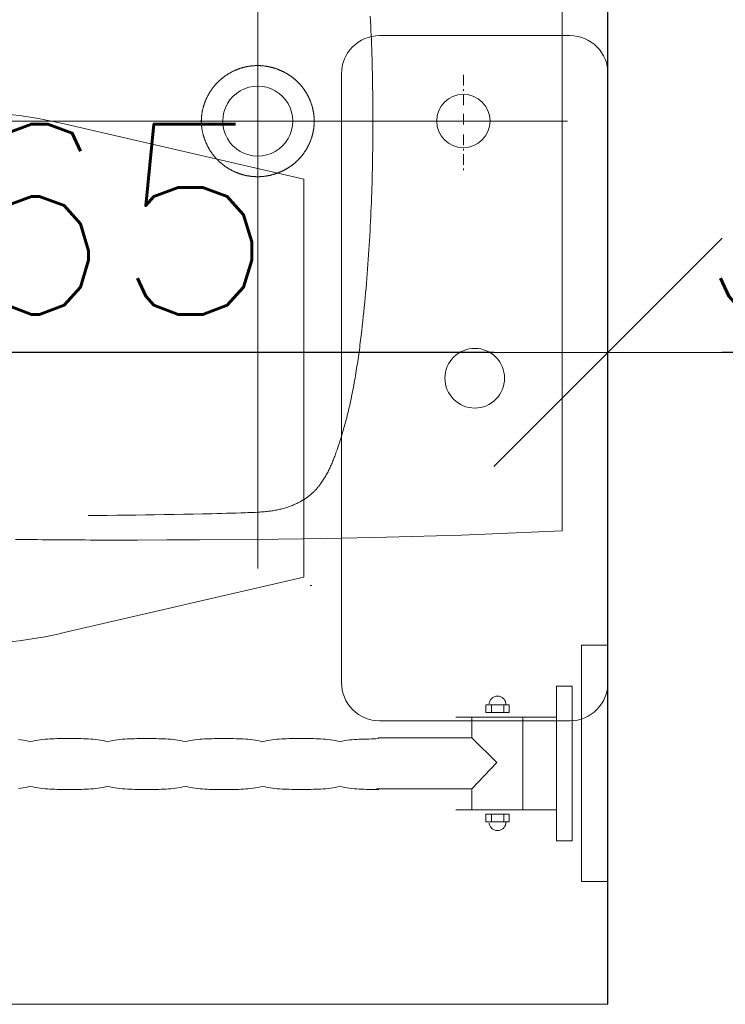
# Model space of a CAD drawing. Header units: millimetres. Extents: x 23192 to 177760, y -399809 to -79279.
# Tile 198 of 256: x 59301 to 59347, y -198056 to -197991. Entities that reach past the tile are written whole.
import ezdxf

# ---------------------------------------------------------------- set-up
doc = ezdxf.new("R2010")
doc.units = ezdxf.units.MM
doc.linetypes.add('DASHDOT', pattern=[25.4, 12.7, -6.35, 0, -6.35])
doc.linetypes.add('HIDDEN2', pattern=[4.7625, 3.175, -1.5875])
doc.layers.get('0').update_dxf_attribs({"lineweight": 0})
for name, color, linetype, lineweight in [('!! 0_ Istn-sciany', 3, 'Continuous', 30), ('!! 0_Osie', 1, 'DASHDOT', 13), ('!! 2_wypos-sanitarne', 240, 'Continuous', 9), ('!! wymiary osi', 250, 'Continuous', 9), ('0-osie-liniA', 14, 'DASHDOT', 5)]:
    doc.layers.add(name, color=color, linetype=linetype, lineweight=lineweight)
doc.layers.add('!! 2_WYBURZENIA DO REMONTU', color=7, linetype='Continuous', lineweight=0, true_color=0x4d4d4d, plot=False)
doc.layers.add('Powierzchnia', color=140, linetype='Continuous', lineweight=5, plot=False)
doc.styles.add('TXT', font='simplex.shx')
doc.dimstyles.new('DIM50', dxfattribs={"dimscale": 5, "dimtxt": 2.5, "dimasz": 1.5, "dimexe": 0, "dimexo": 0, "dimgap": 0.5, "dimtad": 1, "dimdec": 4, "dimrnd": 0.5, "dimdsep": 46, "dimtxsty": 'TXT', "dimblk1": 'TICK1', "dimblk2": 'TICK1', "dimsah": 1, "dimcen": 0, "dimse1": 1, "dimse2": 1, "dimclrd": 1, "dimclre": 7, "dimclrt": 9, "dimadec": 0, "dimazin": 0, "dimtfac": 1, "dimtdec": 4, "dimtmove": 2, "dimatfit": 3, "dimldrblk": 'TICK1', "dimfxl": 1, "dimtolj": 1, "dimarcsym": 0})

# ---------------------------------------------------------------- blocks, each defined once
blk = doc.blocks.new('BLOK OSI')
at = {"layer": '0-osie-liniA', "ltscale": 5}
blk.add_lwpolyline([(48625.50568, -198090.0883), (53810.60983, -198090.0883)], dxfattribs=at)
blk = doc.blocks.new('A$C351F644B')
for p, q in [((-16.707, 35.716), (-13.073, 19.983)), ((16.707, 35.716), (13.073, 19.983)), ((13.073, 19.983), (-13.073, 19.983)), ((-20, 17.5), (20, 17.5)), ((-22.5, 2.5), (-22.5, 15)), ((22.5, 15), (22.5, 2.5)), ((20, 0), (-20, 0))]:
    blk.add_line(p, q)
blk.add_circle((0, 8.75), 1.959)
for centre, radius, start, end in [((11.917, 42.5), 29.417, 180, 193.33258), ((-11.917, 42.5), 29.417, 346.66742, 0), ((-20, 15), 2.5, 90, 180), ((20, 15), 2.5, 0, 90), ((-20, 2.5), 2.5, 180, 270), ((20, 2.5), 2.5, 270, 0)]:
    blk.add_arc(centre, radius, start, end)
blk = doc.blocks.new('umywalka niep')
for p, q in [((-1.75, -33.909), (-1.75, -49.44)), ((0, -33.909), (-1.75, -33.909)), ((0, -49.44), (0, -33.909)), ((-2.363, -36.598), (-3.378, -36.598)), ((-3.378, -36.598), (-3.378, -46.752)), ((-2.363, -46.752), (-2.363, -36.598)), ((-7.708, -37.502), (-7.736, -37.547)), ((-7.677, -37.459), (-7.708, -37.502)), ((-7.641, -37.42), (-7.677, -37.459)), ((-7.602, -37.384), (-7.641, -37.42)), ((-7.559, -37.352), (-7.602, -37.384)), ((-7.514, -37.325), (-7.559, -37.352)), ((-7.465, -37.302), (-7.514, -37.325)), ((-7.415, -37.283), (-7.465, -37.302)), ((-7.362, -37.269), (-7.415, -37.283)), ((-7.307, -37.261), (-7.362, -37.269)), ((-7.25, -37.258), (-7.307, -37.261)), ((-7.194, -37.261), (-7.25, -37.258)), ((-7.139, -37.269), (-7.194, -37.261)), ((-7.087, -37.283), (-7.139, -37.269)), ((-7.036, -37.302), (-7.087, -37.283)), ((-6.988, -37.325), (-7.036, -37.302)), ((-6.942, -37.352), (-6.988, -37.325)), ((-6.899, -37.384), (-6.942, -37.352)), ((-6.86, -37.42), (-6.899, -37.384)), ((-6.824, -37.459), (-6.86, -37.42)), ((-6.793, -37.502), (-6.824, -37.459)), ((-6.765, -37.547), (-6.793, -37.502)), ((-8.012, -38.34), (-8.012, -37.833)), ((-8.012, -37.833), (-6.489, -37.833)), ((-7.792, -37.699), (-7.8, -37.754)), ((-7.778, -37.646), (-7.792, -37.699)), ((-7.759, -37.596), (-7.778, -37.646)), ((-7.736, -37.547), (-7.759, -37.596)), ((-7.651, -37.828), (-7.651, -38.328)), ((-6.849, -37.828), (-6.849, -38.328)), ((-6.741, -37.596), (-6.765, -37.547)), ((-6.723, -37.646), (-6.741, -37.596)), ((-6.709, -37.699), (-6.723, -37.646)), ((-6.701, -37.754), (-6.709, -37.699)), ((-6.698, -37.811), (-6.701, -37.754)), ((-6.698, -37.811), (-6.698, -37.811)), ((-6.489, -37.833), (-6.489, -38.34)), ((-3.384, -38.628), (-9.984, -38.628)), ((-8.935, -39.986), (-8.935, -38.626)), ((-6.489, -38.34), (-8.012, -38.34)), ((-5.584, -44.689), (-5.584, -38.626)), ((-36.969, -40.091), (-37.127, -40.108)), ((-36.811, -40.078), (-36.969, -40.091)), ((-36.653, -40.068), (-36.811, -40.078)), ((-36.494, -40.059), (-36.653, -40.068)), ((-36.336, -40.053), (-36.494, -40.059)), ((-36.178, -40.049), (-36.336, -40.053)), ((-36.02, -40.046), (-36.178, -40.049)), ((-35.862, -40.045), (-36.02, -40.046)), ((-35.704, -40.044), (-35.862, -40.045)), ((-35.545, -40.044), (-35.704, -40.044)), ((-35.387, -40.044), (-35.545, -40.044)), ((-35.229, -40.044), (-35.387, -40.044)), ((-35.07, -40.044), (-35.229, -40.044)), ((-34.912, -40.045), (-35.07, -40.044)), ((-34.753, -40.046), (-34.912, -40.045)), ((-34.594, -40.049), (-34.753, -40.046)), ((-34.435, -40.053), (-34.594, -40.049)), ((-34.277, -40.059), (-34.435, -40.053)), ((-34.118, -40.068), (-34.277, -40.059)), ((-33.959, -40.078), (-34.118, -40.068)), ((-33.801, -40.092), (-33.959, -40.078)), ((-33.642, -40.108), (-33.801, -40.092)), ((-31.893, -40.092), (-32.052, -40.108)), ((-31.734, -40.078), (-31.893, -40.092)), ((-31.574, -40.068), (-31.734, -40.078)), ((-31.415, -40.06), (-31.574, -40.068)), ((-31.256, -40.054), (-31.415, -40.06)), ((-31.097, -40.05), (-31.256, -40.054)), ((-30.938, -40.047), (-31.097, -40.05)), ((-30.779, -40.046), (-30.938, -40.047)), ((-30.619, -40.045), (-30.779, -40.046)), ((-30.46, -40.045), (-30.619, -40.045)), ((-30.301, -40.045), (-30.46, -40.045)), ((-30.142, -40.045), (-30.301, -40.045)), ((-29.984, -40.045), (-30.142, -40.045)), ((-29.825, -40.046), (-29.984, -40.045)), ((-29.666, -40.047), (-29.825, -40.046)), ((-29.508, -40.05), (-29.666, -40.047)), ((-29.349, -40.054), (-29.508, -40.05)), ((-29.19, -40.06), (-29.349, -40.054)), ((-29.031, -40.068), (-29.19, -40.06)), ((-28.873, -40.079), (-29.031, -40.068)), ((-28.714, -40.092), (-28.873, -40.079)), ((-28.556, -40.108), (-28.714, -40.092)), ((-26.81, -40.092), (-26.968, -40.108)), ((-26.651, -40.079), (-26.81, -40.092)), ((-26.492, -40.069), (-26.651, -40.079)), ((-26.333, -40.06), (-26.492, -40.069)), ((-26.175, -40.054), (-26.333, -40.06)), ((-26.016, -40.05), (-26.175, -40.054)), ((-25.857, -40.048), (-26.016, -40.05)), ((-25.699, -40.046), (-25.857, -40.048)), ((-25.54, -40.046), (-25.699, -40.046)), ((-25.381, -40.046), (-25.54, -40.046)), ((-25.222, -40.046), (-25.381, -40.046)), ((-25.063, -40.046), (-25.222, -40.046)), ((-24.904, -40.046), (-25.063, -40.046)), ((-24.745, -40.046), (-24.904, -40.046)), ((-24.586, -40.048), (-24.745, -40.046)), ((-24.427, -40.05), (-24.586, -40.048)), ((-24.267, -40.055), (-24.427, -40.05)), ((-24.108, -40.06), (-24.267, -40.055)), ((-23.949, -40.069), (-24.108, -40.06)), ((-23.79, -40.079), (-23.949, -40.069)), ((-23.63, -40.092), (-23.79, -40.079)), ((-23.471, -40.109), (-23.63, -40.092)), ((-21.743, -40.09), (-21.902, -40.107)), ((-21.583, -40.076), (-21.743, -40.09)), ((-21.423, -40.065), (-21.583, -40.076)), ((-21.262, -40.057), (-21.423, -40.065)), ((-21.101, -40.05), (-21.262, -40.057)), ((-20.94, -40.045), (-21.101, -40.05)), ((-20.78, -40.042), (-20.94, -40.045)), ((-20.62, -40.04), (-20.78, -40.042)), ((-20.461, -40.039), (-20.62, -40.04)), ((-20.303, -40.039), (-20.461, -40.039)), ((-20.147, -40.039), (-20.303, -40.039)), ((-19.987, -40.039), (-20.147, -40.039)), ((-19.827, -40.039), (-19.987, -40.039)), ((-19.667, -40.04), (-19.827, -40.039)), ((-19.507, -40.042), (-19.667, -40.04)), ((-19.347, -40.045), (-19.507, -40.042)), ((-19.187, -40.05), (-19.347, -40.045)), ((-19.028, -40.056), (-19.187, -40.05)), ((-18.868, -40.065), (-19.028, -40.056)), ((-18.708, -40.075), (-18.868, -40.065)), ((-18.549, -40.089), (-18.708, -40.075)), ((-18.39, -40.105), (-18.549, -40.089)), ((-16.336, -40.091), (-16.493, -40.098)), ((-16.179, -40.085), (-16.336, -40.091)), ((-16.022, -40.08), (-16.179, -40.085)), ((-15.865, -40.076), (-16.022, -40.08)), ((-15.708, -40.072), (-15.865, -40.076)), ((-15.551, -40.066), (-15.708, -40.072)), ((-15.394, -40.06), (-15.551, -40.066)), ((-15.237, -40.051), (-15.394, -40.06)), ((-15.08, -40.04), (-15.237, -40.051)), ((-8.959, -40), (-15.082, -40)), ((-15.08, -40.04), (-15.08, -40.04)), ((-7.293, -41.621), (-8.946, -39.994)), ((-38.547, -40.127), (-38.705, -40.107)), ((-38.389, -40.151), (-38.547, -40.127)), ((-38.231, -40.178), (-38.389, -40.151)), ((-38.074, -40.21), (-38.231, -40.178)), ((-37.918, -40.247), (-38.074, -40.21)), ((-37.76, -40.21), (-37.918, -40.247)), ((-37.602, -40.178), (-37.76, -40.21)), ((-37.444, -40.151), (-37.602, -40.178)), ((-37.285, -40.127), (-37.444, -40.151)), ((-37.127, -40.108), (-37.285, -40.127)), ((-33.483, -40.128), (-33.642, -40.108)), ((-33.324, -40.151), (-33.483, -40.128)), ((-33.165, -40.179), (-33.324, -40.151)), ((-33.007, -40.211), (-33.165, -40.179)), ((-32.848, -40.247), (-33.007, -40.211)), ((-32.689, -40.211), (-32.848, -40.247)), ((-32.53, -40.179), (-32.689, -40.211)), ((-32.371, -40.151), (-32.53, -40.179)), ((-32.211, -40.128), (-32.371, -40.151)), ((-32.052, -40.108), (-32.211, -40.128)), ((-28.397, -40.128), (-28.556, -40.108)), ((-28.238, -40.152), (-28.397, -40.128)), ((-28.079, -40.179), (-28.238, -40.152)), ((-27.92, -40.211), (-28.079, -40.179)), ((-27.761, -40.248), (-27.92, -40.211)), ((-27.603, -40.211), (-27.761, -40.248)), ((-27.444, -40.179), (-27.603, -40.211)), ((-27.286, -40.152), (-27.444, -40.179)), ((-27.127, -40.128), (-27.286, -40.152)), ((-26.968, -40.108), (-27.127, -40.128)), ((-23.312, -40.129), (-23.471, -40.109)), ((-23.153, -40.152), (-23.312, -40.129)), ((-22.993, -40.18), (-23.153, -40.152)), ((-22.834, -40.212), (-22.993, -40.18)), ((-22.675, -40.249), (-22.834, -40.212)), ((-22.524, -40.212), (-22.675, -40.249)), ((-22.371, -40.18), (-22.524, -40.212)), ((-22.216, -40.152), (-22.371, -40.18)), ((-22.06, -40.128), (-22.216, -40.152)), ((-21.902, -40.107), (-22.06, -40.128)), ((-18.23, -40.125), (-18.39, -40.105)), ((-18.07, -40.148), (-18.23, -40.125)), ((-17.911, -40.175), (-18.07, -40.148)), ((-17.751, -40.207), (-17.911, -40.175)), ((-17.591, -40.243), (-17.751, -40.207)), ((-17.434, -40.207), (-17.591, -40.243)), ((-17.278, -40.178), (-17.434, -40.207)), ((-17.121, -40.154), (-17.278, -40.178)), ((-16.964, -40.135), (-17.121, -40.154)), ((-16.807, -40.119), (-16.964, -40.135)), ((-16.65, -40.107), (-16.807, -40.119)), ((-16.493, -40.098), (-16.65, -40.107)), ((-8.951, -43.352), (-7.293, -41.621)), ((-38.557, -43.301), (-38.715, -43.321)), ((-38.398, -43.278), (-38.557, -43.301)), ((-38.24, -43.251), (-38.398, -43.278)), ((-38.082, -43.219), (-38.24, -43.251)), ((-37.924, -43.183), (-38.082, -43.219)), ((-37.764, -43.219), (-37.924, -43.183)), ((-37.604, -43.251), (-37.764, -43.219)), ((-37.445, -43.278), (-37.604, -43.251)), ((-37.285, -43.301), (-37.445, -43.278)), ((-37.126, -43.321), (-37.285, -43.301)), ((-36.966, -43.337), (-37.126, -43.321)), ((-33.637, -43.321), (-33.794, -43.338)), ((-33.479, -43.302), (-33.637, -43.321)), ((-33.321, -43.279), (-33.479, -43.302)), ((-33.163, -43.252), (-33.321, -43.279)), ((-33.006, -43.22), (-33.163, -43.252)), ((-32.848, -43.185), (-33.006, -43.22)), ((-32.687, -43.22), (-32.848, -43.185)), ((-32.526, -43.252), (-32.687, -43.22)), ((-32.366, -43.279), (-32.526, -43.252)), ((-32.205, -43.302), (-32.366, -43.279)), ((-32.045, -43.322), (-32.205, -43.302)), ((-31.884, -43.338), (-32.045, -43.322)), ((-28.549, -43.322), (-28.706, -43.339)), ((-28.391, -43.303), (-28.549, -43.322)), ((-28.233, -43.279), (-28.391, -43.303)), ((-28.074, -43.252), (-28.233, -43.279)), ((-27.914, -43.221), (-28.074, -43.252)), ((-27.754, -43.186), (-27.914, -43.221)), ((-27.596, -43.221), (-27.754, -43.186)), ((-27.437, -43.252), (-27.596, -43.221)), ((-27.278, -43.279), (-27.437, -43.252)), ((-27.119, -43.303), (-27.278, -43.279)), ((-26.96, -43.322), (-27.119, -43.303)), ((-26.801, -43.339), (-26.96, -43.322)), ((-23.459, -43.323), (-23.618, -43.339)), ((-23.299, -43.303), (-23.459, -43.323)), ((-23.14, -43.28), (-23.299, -43.303)), ((-22.98, -43.253), (-23.14, -43.28)), ((-22.821, -43.222), (-22.98, -43.253)), ((-22.661, -43.187), (-22.821, -43.222)), ((-22.506, -43.222), (-22.661, -43.187)), ((-22.35, -43.253), (-22.506, -43.222)), ((-22.194, -43.279), (-22.35, -43.253)), ((-22.037, -43.302), (-22.194, -43.279)), ((-21.879, -43.321), (-22.037, -43.302)), ((-21.721, -43.337), (-21.879, -43.321)), ((-18.379, -43.319), (-18.538, -43.335)), ((-18.221, -43.299), (-18.379, -43.319)), ((-18.065, -43.275), (-18.221, -43.299)), ((-17.91, -43.248), (-18.065, -43.275)), ((-17.757, -43.216), (-17.91, -43.248)), ((-17.606, -43.18), (-17.757, -43.216)), ((-17.449, -43.216), (-17.606, -43.18)), ((-17.291, -43.248), (-17.449, -43.216)), ((-17.133, -43.275), (-17.291, -43.248)), ((-16.974, -43.299), (-17.133, -43.275)), ((-16.815, -43.319), (-16.974, -43.299)), ((-16.656, -43.335), (-16.815, -43.319)), ((-36.807, -43.351), (-36.966, -43.337)), ((-36.647, -43.362), (-36.807, -43.351)), ((-36.487, -43.37), (-36.647, -43.362)), ((-36.328, -43.376), (-36.487, -43.37)), ((-36.168, -43.381), (-36.328, -43.376)), ((-36.009, -43.384), (-36.168, -43.381)), ((-35.849, -43.386), (-36.009, -43.384)), ((-35.69, -43.387), (-35.849, -43.386)), ((-35.53, -43.387), (-35.69, -43.387)), ((-35.371, -43.387), (-35.53, -43.387)), ((-35.213, -43.387), (-35.371, -43.387)), ((-35.056, -43.387), (-35.213, -43.387)), ((-34.898, -43.386), (-35.056, -43.387)), ((-34.74, -43.384), (-34.898, -43.386)), ((-34.583, -43.381), (-34.74, -43.384)), ((-34.425, -43.377), (-34.583, -43.381)), ((-34.267, -43.37), (-34.425, -43.377)), ((-34.109, -43.362), (-34.267, -43.37)), ((-33.952, -43.351), (-34.109, -43.362)), ((-33.794, -43.338), (-33.952, -43.351)), ((-31.723, -43.352), (-31.884, -43.338)), ((-31.562, -43.363), (-31.723, -43.352)), ((-31.402, -43.371), (-31.562, -43.363)), ((-31.241, -43.377), (-31.402, -43.371)), ((-31.08, -43.382), (-31.241, -43.377)), ((-30.919, -43.385), (-31.08, -43.382)), ((-30.759, -43.387), (-30.919, -43.385)), ((-30.598, -43.388), (-30.759, -43.387)), ((-30.437, -43.388), (-30.598, -43.388)), ((-30.276, -43.389), (-30.437, -43.388)), ((-30.119, -43.388), (-30.276, -43.389)), ((-29.962, -43.388), (-30.119, -43.388)), ((-29.805, -43.387), (-29.962, -43.388)), ((-29.648, -43.385), (-29.805, -43.387)), ((-29.491, -43.382), (-29.648, -43.385)), ((-29.334, -43.377), (-29.491, -43.382)), ((-29.178, -43.371), (-29.334, -43.377)), ((-29.021, -43.363), (-29.178, -43.371)), ((-28.864, -43.352), (-29.021, -43.363)), ((-28.706, -43.339), (-28.864, -43.352)), ((-26.642, -43.352), (-26.801, -43.339)), ((-26.483, -43.363), (-26.642, -43.352)), ((-26.325, -43.372), (-26.483, -43.363)), ((-26.166, -43.378), (-26.325, -43.372)), ((-26.007, -43.383), (-26.166, -43.378)), ((-25.848, -43.386), (-26.007, -43.383)), ((-25.69, -43.388), (-25.848, -43.386)), ((-25.531, -43.389), (-25.69, -43.388)), ((-25.371, -43.389), (-25.531, -43.389)), ((-25.212, -43.389), (-25.371, -43.389)), ((-25.053, -43.389), (-25.212, -43.389)), ((-24.894, -43.389), (-25.053, -43.389)), ((-24.734, -43.388), (-24.894, -43.389)), ((-24.575, -43.386), (-24.734, -43.388)), ((-24.415, -43.383), (-24.575, -43.386)), ((-24.256, -43.378), (-24.415, -43.383)), ((-24.096, -43.372), (-24.256, -43.378)), ((-23.937, -43.363), (-24.096, -43.372)), ((-23.778, -43.352), (-23.937, -43.363)), ((-23.618, -43.339), (-23.778, -43.352)), ((-21.562, -43.35), (-21.721, -43.337)), ((-21.404, -43.36), (-21.562, -43.35)), ((-21.246, -43.368), (-21.404, -43.36)), ((-21.087, -43.373), (-21.246, -43.368)), ((-20.929, -43.377), (-21.087, -43.373)), ((-20.771, -43.38), (-20.929, -43.377)), ((-20.614, -43.382), (-20.771, -43.38)), ((-20.458, -43.382), (-20.614, -43.382)), ((-20.302, -43.382), (-20.458, -43.382)), ((-20.147, -43.383), (-20.302, -43.382)), ((-19.988, -43.382), (-20.147, -43.383)), ((-19.827, -43.382), (-19.988, -43.382)), ((-19.666, -43.381), (-19.827, -43.382)), ((-19.505, -43.38), (-19.666, -43.381)), ((-19.343, -43.377), (-19.505, -43.38)), ((-19.181, -43.373), (-19.343, -43.377)), ((-19.02, -43.367), (-19.181, -43.373)), ((-18.858, -43.359), (-19.02, -43.367)), ((-18.697, -43.348), (-18.858, -43.359)), ((-18.538, -43.335), (-18.697, -43.348)), ((-16.496, -43.349), (-16.656, -43.335)), ((-16.336, -43.359), (-16.496, -43.349)), ((-16.176, -43.367), (-16.336, -43.359)), ((-16.015, -43.374), (-16.176, -43.367)), ((-15.855, -43.378), (-16.015, -43.374)), ((-15.695, -43.381), (-15.855, -43.378)), ((-15.535, -43.382), (-15.695, -43.381)), ((-15.374, -43.383), (-15.535, -43.382)), ((-15.215, -43.383), (-15.374, -43.383)), ((-15.055, -43.383), (-15.215, -43.383)), ((-15.192, -43.352), (-8.951, -43.352)), ((-15.055, -43.383), (-15.055, -43.383)), ((-8.935, -44.689), (-8.935, -43.359)), ((-3.384, -44.721), (-9.984, -44.721)), ((-8.012, -45.514), (-8.012, -45.006)), ((-8.012, -45.006), (-6.489, -45.006)), ((-7.651, -45.518), (-7.651, -45.019)), ((-6.849, -45.518), (-6.849, -45.019)), ((-6.489, -45.006), (-6.489, -45.514)), ((-6.489, -45.514), (-8.012, -45.514)), ((-7.792, -45.647), (-7.8, -45.592)), ((-7.778, -45.7), (-7.792, -45.647)), ((-7.759, -45.751), (-7.778, -45.7)), ((-7.736, -45.799), (-7.759, -45.751)), ((-7.708, -45.845), (-7.736, -45.799)), ((-7.677, -45.887), (-7.708, -45.845)), ((-7.641, -45.926), (-7.677, -45.887)), ((-6.824, -45.887), (-6.86, -45.926)), ((-6.793, -45.845), (-6.824, -45.887)), ((-6.765, -45.799), (-6.793, -45.845)), ((-6.741, -45.751), (-6.765, -45.799)), ((-6.723, -45.7), (-6.741, -45.751)), ((-6.709, -45.647), (-6.723, -45.7)), ((-6.701, -45.592), (-6.709, -45.647)), ((-6.698, -45.536), (-6.701, -45.592)), ((-6.698, -45.536), (-6.698, -45.536)), ((-7.602, -45.962), (-7.641, -45.926)), ((-7.559, -45.994), (-7.602, -45.962)), ((-7.514, -46.022), (-7.559, -45.994)), ((-7.465, -46.045), (-7.514, -46.022)), ((-7.415, -46.064), (-7.465, -46.045)), ((-7.362, -46.077), (-7.415, -46.064)), ((-7.307, -46.086), (-7.362, -46.077)), ((-7.25, -46.089), (-7.307, -46.086)), ((-7.194, -46.086), (-7.25, -46.089)), ((-7.139, -46.077), (-7.194, -46.086)), ((-7.087, -46.064), (-7.139, -46.077)), ((-7.036, -46.045), (-7.087, -46.064)), ((-6.988, -46.022), (-7.036, -46.045)), ((-6.942, -45.994), (-6.988, -46.022)), ((-6.899, -45.962), (-6.942, -45.994)), ((-6.86, -45.926), (-6.899, -45.962)), ((-3.378, -46.752), (-2.363, -46.752)), ((-1.75, -49.44), (0, -49.44))]:
    blk.add_line(p, q)
blk = doc.blocks.new('A$Cfa5879fe')
for points in [[(-0.26899, -0.00001), (0.26899, 0.00001)], [(-0.269, -0.00004), (-0.27185, -0.06611), (-0.27328, -0.11534), (-0.27405, -0.15428), (-0.2745, -0.18653), (-0.27478, -0.21409), (-0.27495, -0.23818), (-0.27507, -0.25961), (-0.27513, -0.27892), (-0.27514, -0.28919)], [(-0.03104, -0.06497), (-0.0322, -0.06497)], [(-0.0217, -0.06497), (-0.0287, -0.06497)], [(-0.0182, -0.06497), (-0.01937, -0.06497)], [(-0.00887, -0.06497), (-0.01587, -0.06497)], [(0.00475, -0.06495), (-0.00225, -0.06495)], [(0.01758, -0.06495), (0.01058, -0.06495)], [(0.02108, -0.06495), (0.01991, -0.06495)], [(0.03041, -0.06495), (0.02341, -0.06495)], [(-0.00005, -0.12438), (-0.00319, -0.12438), (-0.00632, -0.12439), (-0.00946, -0.12441), (-0.01259, -0.12444), (-0.01572, -0.12447), (-0.01886, -0.1245), (-0.02199, -0.12455), (-0.02512, -0.1246), (-0.02826, -0.12466), (-0.03139, -0.12472), (-0.03452, -0.12479), (-0.03766, -0.12487), (-0.04079, -0.12496), (-0.04392, -0.12505), (-0.04705, -0.12515), (-0.05019, -0.12526), (-0.05332, -0.12538), (-0.05645, -0.1255), (-0.05958, -0.12563), (-0.06271, -0.12577), (-0.06584, -0.12592), (-0.06897, -0.12607), (-0.0721, -0.12624), (-0.07523, -0.12641), (-0.07836, -0.12659), (-0.08149, -0.12677), (-0.08462, -0.12697), (-0.08774, -0.12718), (-0.09087, -0.12739), (-0.094, -0.12761), (-0.09712, -0.12784), (-0.10025, -0.12808), (-0.10337, -0.12833), (-0.10649, -0.12859), (-0.10961, -0.12886), (-0.11274, -0.12914), (-0.11586, -0.12943), (-0.11898, -0.12972), (-0.1221, -0.13003), (-0.12521, -0.13035), (-0.12833, -0.13067), (-0.13145, -0.13101), (-0.13456, -0.13135), (-0.13767, -0.13171), (-0.14079, -0.13208), (-0.1439, -0.13246), (-0.14545, -0.13265), (-0.14701, -0.13285), (-0.14856, -0.13305), (-0.15011, -0.13326), (-0.15167, -0.13347), (-0.15322, -0.13368), (-0.15477, -0.1339), (-0.15632, -0.13412), (-0.15787, -0.13435), (-0.15942, -0.13458), (-0.16097, -0.13482), (-0.16252, -0.13506), (-0.16407, -0.13531), (-0.16561, -0.13556), (-0.16716, -0.13582), (-0.1687, -0.13608), (-0.17025, -0.13635), (-0.17179, -0.13663), (-0.17333, -0.13691), (-0.17487, -0.1372), (-0.17641, -0.13749), (-0.17795, -0.13779), (-0.17948, -0.1381), (-0.18102, -0.13842), (-0.18255, -0.13874), (-0.18408, -0.13907), (-0.18562, -0.13941), (-0.18714, -0.13975), (-0.18867, -0.1401), (-0.1902, -0.14046), (-0.19172, -0.14083), (-0.19324, -0.14121), (-0.19476, -0.14159), (-0.19628, -0.14198), (-0.19779, -0.14238), (-0.1993, -0.14279), (-0.20081, -0.14321), (-0.20232, -0.14364), (-0.20383, -0.14407), (-0.20533, -0.14452), (-0.20683, -0.14497), (-0.20833, -0.14543), (-0.20982, -0.1459), (-0.21131, -0.14638), (-0.2128, -0.14687), (-0.21429, -0.14737), (-0.21577, -0.14788), (-0.21725, -0.1484), (-0.21799, -0.14866), (-0.21872, -0.14893), (-0.21946, -0.1492), (-0.22019, -0.14947), (-0.22093, -0.14975), (-0.22166, -0.15003), (-0.22238, -0.15032), (-0.22311, -0.15061), (-0.22384, -0.15091), (-0.22456, -0.15121), (-0.22528, -0.15152), (-0.226, -0.15183), (-0.22671, -0.15215), (-0.22743, -0.15248), (-0.22814, -0.15281), (-0.22884, -0.15315), (-0.22955, -0.1535), (-0.23025, -0.15385), (-0.23094, -0.15421), (-0.23163, -0.15458), (-0.23232, -0.15496), (-0.233, -0.15534), (-0.23368, -0.15573), (-0.23435, -0.15614), (-0.23502, -0.15655), (-0.23568, -0.15697), (-0.23634, -0.1574), (-0.23699, -0.15784), (-0.23763, -0.15829), (-0.23826, -0.15875), (-0.23858, -0.15898), (-0.23889, -0.15922), (-0.2392, -0.15946), (-0.23951, -0.1597), (-0.23982, -0.15995), (-0.24012, -0.16019), (-0.24042, -0.16044), (-0.24072, -0.1607), (-0.24102, -0.16095), (-0.24131, -0.16121), (-0.24161, -0.16147), (-0.2419, -0.16173), (-0.24218, -0.162), (-0.24247, -0.16227), (-0.24275, -0.16254), (-0.24303, -0.16282), (-0.24331, -0.1631), (-0.24358, -0.16338), (-0.24385, -0.16366), (-0.24412, -0.16394), (-0.24438, -0.16423), (-0.24465, -0.16452), (-0.2449, -0.16482), (-0.24516, -0.16512), (-0.24541, -0.16542), (-0.24566, -0.16572), (-0.24591, -0.16602), (-0.24615, -0.16633), (-0.24639, -0.16664), (-0.24663, -0.16695), (-0.24686, -0.16727), (-0.24709, -0.16758), (-0.24732, -0.1679), (-0.24754, -0.16822), (-0.24776, -0.16855), (-0.24798, -0.16887), (-0.2482, -0.1692), (-0.24841, -0.16953), (-0.24862, -0.16986), (-0.24882, -0.1702), (-0.24903, -0.17053), (-0.24923, -0.17087), (-0.24943, -0.17121), (-0.24962, -0.17155), (-0.24981, -0.17189), (-0.25, -0.17223), (-0.25019, -0.17258), (-0.25037, -0.17292), (-0.25073, -0.17362), (-0.25107, -0.17433), (-0.25141, -0.17503), (-0.25173, -0.17575), (-0.25204, -0.17647), (-0.25234, -0.17719), (-0.25263, -0.17792), (-0.25291, -0.17865), (-0.25318, -0.17939), (-0.25344, -0.18013), (-0.25368, -0.18087), (-0.25392, -0.18162), (-0.25414, -0.18237), (-0.25436, -0.18312), (-0.25456, -0.18388), (-0.25475, -0.18464), (-0.25494, -0.1854), (-0.25511, -0.18617), (-0.25528, -0.18693), (-0.25543, -0.1877), (-0.25558, -0.18847), (-0.25571, -0.18924), (-0.25584, -0.19002), (-0.25596, -0.19079), (-0.25607, -0.19157), (-0.25617, -0.19234), (-0.25627, -0.19312), (-0.25636, -0.1939), (-0.25644, -0.19468), (-0.25651, -0.19546), (-0.25658, -0.19624), (-0.25665, -0.19702), (-0.25671, -0.1978), (-0.25676, -0.19858), (-0.25681, -0.19937), (-0.25686, -0.20015), (-0.25694, -0.20171), (-0.25701, -0.20328), (-0.25708, -0.20484), (-0.25713, -0.20641), (-0.25719, -0.20798), (-0.25729, -0.21111), (-0.25739, -0.21424), (-0.25748, -0.21737), (-0.25757, -0.22051), (-0.25766, -0.22364), (-0.25774, -0.22677), (-0.25782, -0.2299), (-0.25789, -0.23304), (-0.25797, -0.23617), (-0.2581, -0.24244), (-0.25822, -0.2487), (-0.25834, -0.25497), (-0.25844, -0.26124), (-0.25853, -0.2675), (-0.25862, -0.27377), (-0.2587, -0.28004), (-0.25878, -0.28631), (-0.25884, -0.29257), (-0.25891, -0.29884), (-0.25897, -0.30511), (-0.25902, -0.31138)], [(0.00007, -0.12438), (0.0032, -0.12438), (0.00633, -0.12439), (0.00947, -0.12441), (0.0126, -0.12444), (0.01573, -0.12447), (0.01887, -0.1245), (0.022, -0.12455), (0.02514, -0.1246), (0.02827, -0.12466), (0.0314, -0.12472), (0.03454, -0.12479), (0.03767, -0.12487), (0.0408, -0.12496), (0.04393, -0.12505), (0.04707, -0.12515), (0.0502, -0.12526), (0.05333, -0.12538), (0.05646, -0.1255), (0.05959, -0.12563), (0.06272, -0.12577), (0.06585, -0.12592), (0.06898, -0.12607)], [(0.00001, -0.16287), (-0.00027, -0.16287), (-0.00055, -0.16288), (-0.00083, -0.16289), (-0.00111, -0.1629), (-0.00139, -0.16291), (-0.00167, -0.16293), (-0.00195, -0.16295), (-0.00223, -0.16297), (-0.0025, -0.16299), (-0.00278, -0.16301), (-0.00306, -0.16304), (-0.00334, -0.16307), (-0.00362, -0.1631), (-0.00389, -0.16313), (-0.00417, -0.16316), (-0.00445, -0.1632), (-0.00473, -0.16324), (-0.005, -0.16328), (-0.00528, -0.16332), (-0.00555, -0.16336), (-0.00583, -0.16341), (-0.0061, -0.16346), (-0.00638, -0.16351), (-0.00665, -0.16356), (-0.00693, -0.16361), (-0.0072, -0.16367), (-0.00747, -0.16373), (-0.00775, -0.16379), (-0.00802, -0.16385), (-0.00829, -0.16391), (-0.00856, -0.16398), (-0.00883, -0.16405), (-0.0091, -0.16412), (-0.00937, -0.16419), (-0.00964, -0.16427), (-0.00991, -0.16434), (-0.01018, -0.16442), (-0.01045, -0.1645), (-0.01071, -0.16458), (-0.01098, -0.16467), (-0.01125, -0.16476), (-0.01151, -0.16484), (-0.01178, -0.16494), (-0.01204, -0.16503), (-0.0123, -0.16512), (-0.01256, -0.16522), (-0.01283, -0.16532), (-0.01309, -0.16542), (-0.01335, -0.16552), (-0.0136, -0.16563), (-0.01386, -0.16573), (-0.01412, -0.16584), (-0.01438, -0.16595), (-0.01463, -0.16607), (-0.01489, -0.16618), (-0.01514, -0.1663), (-0.01539, -0.16642), (-0.01565, -0.16654), (-0.0159, -0.16666), (-0.01615, -0.16678), (-0.0164, -0.16691), (-0.01664, -0.16704), (-0.01689, -0.16717), (-0.01714, -0.1673), (-0.01738, -0.16744), (-0.01763, -0.16757), (-0.01787, -0.16771), (-0.01811, -0.16785), (-0.01835, -0.16799), (-0.01859, -0.16814), (-0.01883, -0.16828), (-0.01907, -0.16843), (-0.0193, -0.16858), (-0.01954, -0.16873), (-0.01977, -0.16888), (-0.02001, -0.16904), (-0.02024, -0.16919), (-0.02047, -0.16935), (-0.0207, -0.16951), (-0.02092, -0.16967), (-0.02115, -0.16984), (-0.02138, -0.17), (-0.0216, -0.17017), (-0.02182, -0.17034), (-0.02204, -0.17051), (-0.02226, -0.17068), (-0.02248, -0.17085), (-0.0227, -0.17103), (-0.02292, -0.17121), (-0.02313, -0.17139), (-0.02334, -0.17157), (-0.02356, -0.17175), (-0.02377, -0.17193), (-0.02398, -0.17212), (-0.02418, -0.1723), (-0.02439, -0.17249), (-0.02459, -0.17268), (-0.0248, -0.17287), (-0.025, -0.17307), (-0.0252, -0.17326), (-0.0254, -0.17346), (-0.0256, -0.17366), (-0.02579, -0.17385), (-0.02599, -0.17405), (-0.02618, -0.17426), (-0.02637, -0.17446), (-0.02656, -0.17467), (-0.02675, -0.17487), (-0.02694, -0.17508), (-0.02712, -0.17529), (-0.02731, -0.1755), (-0.02749, -0.17571), (-0.02767, -0.17592), (-0.02785, -0.17614), (-0.02802, -0.17635), (-0.0282, -0.17657), (-0.02837, -0.17679), (-0.02855, -0.17701), (-0.02872, -0.17723), (-0.02889, -0.17745), (-0.02905, -0.17768), (-0.02922, -0.1779), (-0.02938, -0.17813), (-0.02955, -0.17836), (-0.02971, -0.17858), (-0.02987, -0.17881), (-0.03002, -0.17904), (-0.03018, -0.17928), (-0.03033, -0.17951), (-0.03049, -0.17974), (-0.03064, -0.17998), (-0.03079, -0.18022), (-0.03093, -0.18045), (-0.03108, -0.18069), (-0.03122, -0.18093), (-0.03136, -0.18117), (-0.0315, -0.18141), (-0.03164, -0.18166), (-0.03178, -0.1819), (-0.03191, -0.18215), (-0.03204, -0.18239), (-0.03218, -0.18264), (-0.0323, -0.18289), (-0.03243, -0.18313), (-0.03256, -0.18338), (-0.03268, -0.18364), (-0.0328, -0.18389), (-0.03292, -0.18414), (-0.03304, -0.18439), (-0.03315, -0.18465), (-0.03327, -0.1849), (-0.03338, -0.18516), (-0.03349, -0.18542), (-0.0336, -0.18567), (-0.0337, -0.18593), (-0.03381, -0.18619), (-0.03391, -0.18645), (-0.03401, -0.18671), (-0.03411, -0.18697), (-0.0342, -0.18724), (-0.0343, -0.1875), (-0.03439, -0.18776), (-0.03448, -0.18803), (-0.03457, -0.18829), (-0.03465, -0.18856), (-0.03474, -0.18882), (-0.03482, -0.18909), (-0.0349, -0.18936), (-0.03498, -0.18963), (-0.03506, -0.1899), (-0.03513, -0.19016), (-0.0352, -0.19043), (-0.03527, -0.1907), (-0.03534, -0.19098), (-0.03541, -0.19125), (-0.03547, -0.19152), (-0.03554, -0.19179), (-0.0356, -0.19206), (-0.03566, -0.19234), (-0.03571, -0.19261), (-0.03577, -0.19288), (-0.03582, -0.19316), (-0.03587, -0.19343), (-0.03592, -0.19371), (-0.03597, -0.19398), (-0.03602, -0.19426), (-0.03606, -0.19453), (-0.0361, -0.19481), (-0.03614, -0.19509), (-0.03618, -0.19536), (-0.03621, -0.19564), (-0.03624, -0.19592), (-0.03627, -0.1962), (-0.0363, -0.19647), (-0.03633, -0.19675), (-0.03635, -0.19703), (-0.03638, -0.19731), (-0.0364, -0.19759), (-0.03641, -0.19787), (-0.03643, -0.19815), (-0.03644, -0.19843), (-0.03646, -0.1987), (-0.03647, -0.19898), (-0.03647, -0.19926), (-0.03648, -0.19954), (-0.03648, -0.19982), (-0.03648, -0.2001), (-0.03648, -0.20038), (-0.03648, -0.20066), (-0.03647, -0.20094), (-0.03647, -0.20122), (-0.03646, -0.2015), (-0.03645, -0.20178), (-0.03643, -0.20206), (-0.03642, -0.20233), (-0.0364, -0.20261), (-0.03638, -0.20289), (-0.03635, -0.20317), (-0.03633, -0.20345), (-0.0363, -0.20373), (-0.03627, -0.204), (-0.03624, -0.20428), (-0.03621, -0.20456), (-0.03618, -0.20484), (-0.03614, -0.20511), (-0.0361, -0.20539), (-0.03606, -0.20567), (-0.03601, -0.20594), (-0.03597, -0.20622), (-0.03592, -0.2065), (-0.03587, -0.20677), (-0.03582, -0.20705), (-0.03576, -0.20732), (-0.03571, -0.2076), (-0.03565, -0.20787), (-0.03559, -0.20814), (-0.03552, -0.20842), (-0.03546, -0.20869), (-0.03539, -0.20896), (-0.03532, -0.20923), (-0.03525, -0.2095), (-0.03518, -0.20977), (-0.0351, -0.21004), (-0.03502, -0.21031), (-0.03495, -0.21058), (-0.03486, -0.21085), (-0.03478, -0.21112), (-0.0347, -0.21138), (-0.03461, -0.21165), (-0.03452, -0.21191), (-0.03443, -0.21218), (-0.03433, -0.21244), (-0.03424, -0.2127), (-0.03414, -0.21297), (-0.03404, -0.21323), (-0.03394, -0.21349), (-0.03381, -0.21381), (-0.03368, -0.21412), (-0.03355, -0.21444), (-0.03341, -0.21475), (-0.03327, -0.21506), (-0.03313, -0.21538), (-0.03299, -0.21569), (-0.03284, -0.216), (-0.03269, -0.2163), (-0.03254, -0.21661), (-0.03238, -0.21692), (-0.03222, -0.21722), (-0.03206, -0.21752), (-0.0319, -0.21782), (-0.03173, -0.21812), (-0.03156, -0.21842), (-0.03139, -0.21872), (-0.03122, -0.21901), (-0.03104, -0.2193), (-0.03086, -0.21959), (-0.03068, -0.21988), (-0.03049, -0.22017), (-0.0303, -0.22046), (-0.03011, -0.22074), (-0.02992, -0.22103), (-0.02972, -0.22131), (-0.02953, -0.22159), (-0.02932, -0.22186), (-0.02912, -0.22214), (-0.02892, -0.22241), (-0.02871, -0.22268), (-0.0285, -0.22295), (-0.02828, -0.22322), (-0.02807, -0.22349), (-0.02785, -0.22375), (-0.02763, -0.22401), (-0.02741, -0.22427), (-0.02718, -0.22453), (-0.02695, -0.22479), (-0.02672, -0.22504), (-0.02649, -0.22529), (-0.02626, -0.22554), (-0.02602, -0.22579), (-0.02578, -0.22603), (-0.02554, -0.22628), (-0.02529, -0.22652), (-0.02505, -0.22675), (-0.0248, -0.22699), (-0.02455, -0.22722), (-0.0243, -0.22746), (-0.02404, -0.22768), (-0.02379, -0.22791), (-0.02353, -0.22814), (-0.02327, -0.22836), (-0.023, -0.22858), (-0.02274, -0.22879), (-0.02247, -0.22901), (-0.0222, -0.22922), (-0.02193, -0.22943), (-0.02166, -0.22964), (-0.02139, -0.22984), (-0.02111, -0.23005), (-0.02083, -0.23024), (-0.02055, -0.23044), (-0.02027, -0.23064), (-0.01999, -0.23083), (-0.0197, -0.23102), (-0.01941, -0.2312), (-0.01912, -0.23139), (-0.01883, -0.23157), (-0.01854, -0.23175), (-0.01825, -0.23192), (-0.01795, -0.2321), (-0.01766, -0.23227), (-0.01736, -0.23243), (-0.01706, -0.2326), (-0.01675, -0.23276), (-0.01645, -0.23292), (-0.01615, -0.23308), (-0.01584, -0.23323), (-0.01553, -0.23338), (-0.01522, -0.23353), (-0.01491, -0.23367), (-0.0146, -0.23381), (-0.01429, -0.23395), (-0.01397, -0.23409), (-0.01366, -0.23422), (-0.01334, -0.23435), (-0.01302, -0.23448), (-0.0127, -0.2346), (-0.01238, -0.23472), (-0.01206, -0.23484), (-0.01174, -0.23496), (-0.01142, -0.23507), (-0.01109, -0.23518), (-0.01077, -0.23528), (-0.01044, -0.23539), (-0.01011, -0.23549), (-0.00978, -0.23558), (-0.00946, -0.23568), (-0.00913, -0.23577), (-0.00879, -0.23586), (-0.00846, -0.23594), (-0.00813, -0.23602), (-0.0078, -0.2361), (-0.00746, -0.23618), (-0.00713, -0.23625), (-0.00679, -0.23632), (-0.00646, -0.23638), (-0.00612, -0.23645), (-0.00578, -0.23651), (-0.00545, -0.23656), (-0.00511, -0.23662), (-0.00477, -0.23667), (-0.00443, -0.23672), (-0.00409, -0.23676), (-0.00375, -0.2368), (-0.00341, -0.23684), (-0.00307, -0.23687), (-0.00273, -0.23691), (-0.00239, -0.23693), (-0.00204, -0.23696), (-0.0017, -0.23698), (-0.00136, -0.237), (-0.00102, -0.23702), (-0.00068, -0.23703), (-0.00034, -0.23704), (0.00001, -0.23705), (0.00001, -0.23705)], [(0, -0.16287), (0.00028, -0.16287), (0.00056, -0.16288), (0.00084, -0.16289), (0.00111, -0.1629), (0.00139, -0.16291), (0.00167, -0.16293), (0.00195, -0.16295), (0.00223, -0.16297), (0.00251, -0.16299), (0.00279, -0.16301), (0.00307, -0.16304), (0.00334, -0.16307), (0.00362, -0.1631), (0.0039, -0.16313), (0.00418, -0.16316), (0.00445, -0.1632), (0.00473, -0.16324), (0.00501, -0.16327), (0.00528, -0.16332), (0.00556, -0.16336), (0.00583, -0.16341), (0.00611, -0.16346), (0.00638, -0.16351), (0.00666, -0.16356), (0.00693, -0.16361), (0.00721, -0.16367), (0.00748, -0.16373), (0.00775, -0.16379), (0.00803, -0.16385), (0.0083, -0.16391), (0.00857, -0.16398), (0.00884, -0.16405), (0.00911, -0.16412), (0.00938, -0.16419), (0.00965, -0.16427), (0.00992, -0.16434), (0.01019, -0.16442), (0.01045, -0.1645), (0.01072, -0.16458), (0.01099, -0.16467), (0.01125, -0.16476), (0.01152, -0.16484), (0.01178, -0.16494), (0.01204, -0.16503), (0.01231, -0.16512), (0.01257, -0.16522), (0.01283, -0.16532), (0.01309, -0.16542), (0.01335, -0.16552), (0.01361, -0.16563), (0.01387, -0.16573), (0.01413, -0.16584), (0.01438, -0.16595), (0.01464, -0.16607), (0.01489, -0.16618), (0.01515, -0.1663), (0.0154, -0.16642), (0.01565, -0.16654), (0.0159, -0.16666), (0.01615, -0.16678), (0.0164, -0.16691), (0.01665, -0.16704), (0.0169, -0.16717), (0.01714, -0.1673), (0.01739, -0.16744), (0.01763, -0.16757), (0.01787, -0.16771), (0.01812, -0.16785), (0.01836, -0.16799), (0.0186, -0.16814), (0.01884, -0.16828), (0.01907, -0.16843), (0.01931, -0.16858), (0.01954, -0.16873), (0.01978, -0.16888), (0.02001, -0.16904), (0.02024, -0.16919), (0.02047, -0.16935), (0.0207, -0.16951), (0.02093, -0.16967), (0.02116, -0.16984), (0.02138, -0.17), (0.0216, -0.17017), (0.02183, -0.17034), (0.02205, -0.17051), (0.02227, -0.17068), (0.02249, -0.17085), (0.02271, -0.17103), (0.02292, -0.17121), (0.02314, -0.17138), (0.02335, -0.17157), (0.02356, -0.17175), (0.02377, -0.17193), (0.02398, -0.17212), (0.02419, -0.1723), (0.02439, -0.17249), (0.0246, -0.17268), (0.0248, -0.17287), (0.025, -0.17307), (0.02521, -0.17326), (0.0254, -0.17346), (0.0256, -0.17365), (0.0258, -0.17385), (0.02599, -0.17405), (0.02619, -0.17426), (0.02638, -0.17446), (0.02657, -0.17466), (0.02675, -0.17487), (0.02694, -0.17508), (0.02713, -0.17529), (0.02731, -0.1755), (0.02749, -0.17571), (0.02767, -0.17592), (0.02785, -0.17614), (0.02803, -0.17635), (0.0282, -0.17657), (0.02838, -0.17679), (0.02855, -0.17701), (0.02872, -0.17723), (0.02889, -0.17745), (0.02906, -0.17768), (0.02922, -0.1779), (0.02939, -0.17813), (0.02955, -0.17835), (0.02971, -0.17858), (0.02987, -0.17881), (0.03003, -0.17904), (0.03018, -0.17928), (0.03034, -0.17951), (0.03049, -0.17974), (0.03064, -0.17998), (0.03079, -0.18021), (0.03094, -0.18045), (0.03108, -0.18069), (0.03123, -0.18093), (0.03137, -0.18117), (0.03151, -0.18141), (0.03165, -0.18166), (0.03178, -0.1819), (0.03192, -0.18214), (0.03205, -0.18239), (0.03218, -0.18264), (0.03231, -0.18289), (0.03244, -0.18313), (0.03256, -0.18338), (0.03268, -0.18363), (0.03281, -0.18389), (0.03293, -0.18414), (0.03304, -0.18439), (0.03316, -0.18465), (0.03327, -0.1849), (0.03338, -0.18516), (0.03349, -0.18541), (0.0336, -0.18567), (0.03371, -0.18593), (0.03381, -0.18619), (0.03391, -0.18645), (0.03401, -0.18671), (0.03411, -0.18697), (0.03421, -0.18723), (0.0343, -0.1875), (0.0344, -0.18776), (0.03449, -0.18803), (0.03457, -0.18829), (0.03466, -0.18856), (0.03474, -0.18882), (0.03483, -0.18909), (0.03491, -0.18936), (0.03499, -0.18963), (0.03506, -0.18989), (0.03514, -0.19016), (0.03521, -0.19043), (0.03528, -0.1907), (0.03535, -0.19097), (0.03542, -0.19125), (0.03548, -0.19152), (0.03554, -0.19179), (0.0356, -0.19206), (0.03566, -0.19234), (0.03572, -0.19261), (0.03578, -0.19288), (0.03583, -0.19316), (0.03588, -0.19343), (0.03593, -0.19371), (0.03598, -0.19398), (0.03602, -0.19426), (0.03606, -0.19453), (0.0361, -0.19481), (0.03614, -0.19509), (0.03618, -0.19536), (0.03622, -0.19564), (0.03625, -0.19592), (0.03628, -0.1962), (0.03631, -0.19647), (0.03633, -0.19675), (0.03636, -0.19703), (0.03638, -0.19731), (0.0364, -0.19759), (0.03642, -0.19787), (0.03644, -0.19815), (0.03645, -0.19842), (0.03646, -0.1987), (0.03647, -0.19898), (0.03648, -0.19926), (0.03648, -0.19954), (0.03649, -0.19982), (0.03649, -0.2001), (0.03649, -0.20038), (0.03648, -0.20066), (0.03648, -0.20094), (0.03647, -0.20122), (0.03646, -0.2015), (0.03645, -0.20178), (0.03644, -0.20205), (0.03642, -0.20233), (0.0364, -0.20261), (0.03638, -0.20289), (0.03636, -0.20317), (0.03634, -0.20345), (0.03631, -0.20373), (0.03628, -0.204), (0.03625, -0.20428), (0.03622, -0.20456), (0.03618, -0.20484), (0.03614, -0.20511), (0.0361, -0.20539), (0.03606, -0.20567), (0.03602, -0.20594), (0.03597, -0.20622), (0.03592, -0.2065), (0.03587, -0.20677), (0.03582, -0.20705), (0.03577, -0.20732), (0.03571, -0.2076), (0.03565, -0.20787), (0.03559, -0.20814), (0.03553, -0.20842), (0.03546, -0.20869), (0.0354, -0.20896), (0.03533, -0.20923), (0.03526, -0.2095), (0.03518, -0.20977), (0.03511, -0.21004), (0.03503, -0.21031), (0.03495, -0.21058), (0.03487, -0.21085), (0.03479, -0.21112), (0.0347, -0.21138), (0.03461, -0.21165), (0.03452, -0.21191), (0.03443, -0.21218), (0.03434, -0.21244), (0.03424, -0.2127), (0.03415, -0.21297), (0.03405, -0.21323), (0.03394, -0.21349), (0.03382, -0.2138), (0.03369, -0.21412), (0.03355, -0.21444), (0.03342, -0.21475), (0.03328, -0.21506), (0.03314, -0.21538), (0.03299, -0.21569), (0.03285, -0.216), (0.0327, -0.2163), (0.03254, -0.21661), (0.03239, -0.21691), (0.03223, -0.21722), (0.03207, -0.21752), (0.03191, -0.21782), (0.03174, -0.21812), (0.03157, -0.21842), (0.0314, -0.21871), (0.03122, -0.21901), (0.03105, -0.2193), (0.03087, -0.21959), (0.03068, -0.21988), (0.0305, -0.22017), (0.03031, -0.22046), (0.03012, -0.22074), (0.02993, -0.22102), (0.02973, -0.22131), (0.02953, -0.22158), (0.02933, -0.22186), (0.02913, -0.22214), (0.02892, -0.22241), (0.02871, -0.22268), (0.0285, -0.22295), (0.02829, -0.22322), (0.02807, -0.22349), (0.02786, -0.22375), (0.02763, -0.22401), (0.02741, -0.22427), (0.02719, -0.22453), (0.02696, -0.22478), (0.02673, -0.22504), (0.0265, -0.22529), (0.02626, -0.22554), (0.02602, -0.22579), (0.02579, -0.22603), (0.02554, -0.22627), (0.0253, -0.22652), (0.02505, -0.22675), (0.02481, -0.22699), (0.02456, -0.22722), (0.0243, -0.22745), (0.02405, -0.22768), (0.02379, -0.22791), (0.02353, -0.22814), (0.02327, -0.22836), (0.02301, -0.22858), (0.02275, -0.22879), (0.02248, -0.22901), (0.02221, -0.22922), (0.02194, -0.22943), (0.02167, -0.22964), (0.02139, -0.22984), (0.02112, -0.23004), (0.02084, -0.23024), (0.02056, -0.23044), (0.02028, -0.23064), (0.01999, -0.23083), (0.01971, -0.23102), (0.01942, -0.2312), (0.01913, -0.23139), (0.01884, -0.23157), (0.01855, -0.23175), (0.01825, -0.23192), (0.01796, -0.2321), (0.01766, -0.23227), (0.01736, -0.23243), (0.01706, -0.2326), (0.01676, -0.23276), (0.01646, -0.23292), (0.01615, -0.23307), (0.01585, -0.23323), (0.01554, -0.23338), (0.01523, -0.23353), (0.01492, -0.23367), (0.01461, -0.23381), (0.0143, -0.23395), (0.01398, -0.23409), (0.01367, -0.23422), (0.01335, -0.23435), (0.01303, -0.23448), (0.01271, -0.2346), (0.01239, -0.23472), (0.01207, -0.23484), (0.01175, -0.23496), (0.01142, -0.23507), (0.0111, -0.23518), (0.01077, -0.23528), (0.01045, -0.23539), (0.01012, -0.23549), (0.00979, -0.23558), (0.00946, -0.23568), (0.00913, -0.23577), (0.0088, -0.23586), (0.00847, -0.23594), (0.00814, -0.23602), (0.0078, -0.2361), (0.00747, -0.23618), (0.00713, -0.23625), (0.0068, -0.23632), (0.00646, -0.23638), (0.00613, -0.23645), (0.00579, -0.23651), (0.00545, -0.23656), (0.00511, -0.23662), (0.00477, -0.23667), (0.00444, -0.23672), (0.0041, -0.23676), (0.00376, -0.2368), (0.00342, -0.23684), (0.00308, -0.23687), (0.00273, -0.23691), (0.00239, -0.23693), (0.00205, -0.23696), (0.00171, -0.23698), (0.00137, -0.237), (0.00103, -0.23702), (0.00068, -0.23703), (0.00034, -0.23704), (0, -0.23705)], [(0.00001, -0.16287), (0.00001, -0.16287)], [(0.00001, -0.24051), (0.00001, -0.23705)], [(0.00001, -0.24051), (0.00001, -0.24051)], [(-0.27514, -0.28919), (-0.27514, -0.29268), (-0.27514, -0.29617), (-0.27514, -0.29967), (-0.27513, -0.30316), (-0.27512, -0.30665), (-0.27511, -0.31014), (-0.2751, -0.31364), (-0.27509, -0.31713), (-0.27507, -0.32062), (-0.27505, -0.32412), (-0.27503, -0.32761), (-0.275, -0.3311), (-0.27497, -0.33459), (-0.27494, -0.33809), (-0.27491, -0.34158), (-0.27487, -0.34507), (-0.27483, -0.34857), (-0.27479, -0.35206), (-0.27474, -0.35555), (-0.27469, -0.35904)]]:
    blk.add_lwpolyline(points)
at = {"ltscale": 2}
for points in [[(0, 0.00345), (0.00002, -0.56024)], [(0.28695, -0.19999), (-0.29376, -0.19999)]]:
    blk.add_lwpolyline(points, dxfattribs=at)
for points in [[(0.00001, -0.17699, 1.000066), (0.00001, -0.22299)], [(0, -0.22299, 1.000066), (0, -0.17699)]]:
    blk.add_lwpolyline(points, format="xyb")
blk.add_circle((0.00009, -0.06497), 0.0175)
blk = doc.blocks.new('TICK1')
at = {"color": 0}
for p, q in [((0, -1.4), (0, 1.4)), ((0, 0), (-1, 0))]:
    blk.add_line(p, q, dxfattribs=at)
at = {"color": 2}
blk.add_line((-1, -1), (1, 1), dxfattribs=at)
blk = doc.blocks.new('*D2995')
at = {"layer": '!! wymiary osi', "color": 1, "lineweight": -2, "transparency": 16777216}
blk.add_line((59365.067, -198013.312), (59347.067, -198013.312), dxfattribs=at)
at = {"layer": 'DEFPOINTS', "color": 0, "transparency": 16777216}
for p in [(59339.567, -198013.312), (59339.567, -198056.128), (59372.567, -198056.128)]:
    blk.add_point(p, dxfattribs=at)
at = {"layer": '!! wymiary osi', "color": 1, "lineweight": -2, "transparency": 16777216, "xscale": 7.5, "yscale": 7.5, "zscale": 7.5, "rotation": 180}
blk.add_blockref('TICK1', (59339.567, -198013.312), dxfattribs=at)
at = {"layer": '!! wymiary osi', "color": 1, "lineweight": -2, "transparency": 16777216, "xscale": 7.5, "yscale": 7.5, "zscale": 7.5}
blk.add_blockref('TICK1', (59372.567, -198013.312), dxfattribs=at)
at = {"layer": '!! wymiary osi', "color": 9, "transparency": 16777216, "insert": (59356.067, -198004.562), "char_height": 12.5, "attachment_point": 5, "style": 'TXT'}
blk.add_mtext('\\A1;33', dxfattribs=at)
blk = doc.blocks.new('*D2996')
at = {"layer": '!! wymiary osi', "color": 1, "lineweight": -2, "transparency": 16777216}
blk.add_line((59332.067, -198013.312), (59282.067, -198013.312), dxfattribs=at)
at = {"layer": 'DEFPOINTS', "color": 0, "transparency": 16777216}
for p in [(59274.567, -198013.312), (59274.567, -198056.127), (59339.567, -198056.128)]:
    blk.add_point(p, dxfattribs=at)
at = {"layer": '!! wymiary osi', "color": 1, "lineweight": -2, "transparency": 16777216, "xscale": 7.5, "yscale": 7.5, "zscale": 7.5, "rotation": 180}
blk.add_blockref('TICK1', (59274.567, -198013.312), dxfattribs=at)
at = {"layer": '!! wymiary osi', "color": 1, "lineweight": -2, "transparency": 16777216, "xscale": 7.5, "yscale": 7.5, "zscale": 7.5}
blk.add_blockref('TICK1', (59339.567, -198013.312), dxfattribs=at)
at = {"layer": '!! wymiary osi', "color": 9, "transparency": 16777216, "insert": (59307.067, -198004.562), "char_height": 12.5, "attachment_point": 5, "style": 'TXT'}
blk.add_mtext('\\A1;65', dxfattribs=at)
blk = doc.blocks.new('*D3010')
at = {"layer": '!! wymiary osi', "color": 1, "lineweight": -2, "transparency": 16777216}
blk.add_line((59068.659, -197818.628), (59068.659, -198048.628), dxfattribs=at)
at = {"layer": 'DEFPOINTS', "color": 0, "transparency": 16777216}
for p in [(59339.567, -197811.128), (59068.659, -198056.128), (59111.567, -198056.128)]:
    blk.add_point(p, dxfattribs=at)
at = {"layer": '!! wymiary osi', "color": 1, "lineweight": -2, "transparency": 16777216, "xscale": 7.5, "yscale": 7.5, "zscale": 7.5}
for p, rotation in [((59068.659, -197811.128), 90), ((59068.659, -198056.128), 270)]:
    blk.add_blockref('TICK1', p, dxfattribs=dict(at, rotation=rotation))
at = {"layer": '!! wymiary osi', "color": 9, "transparency": 16777216, "insert": (59059.909, -197899.653), "char_height": 12.5, "attachment_point": 5, "rotation": 90, "style": 'TXT'}
blk.add_mtext('\\A1;245', dxfattribs=at)

msp = doc.modelspace()

# ---------------------------------------------------------------- linework, layer by layer
at = {"layer": '!! 0_ Istn-sciany'}
msp.add_lwpolyline([(59339.56735, -198056.12813), (59339.56735, -197513.12813)], dxfattribs=at)
at = {"layer": 'Powierzchnia'}
msp.add_lwpolyline([(59119.56735, -198056.12747), (59339.56735, -198056.12747), (59339.56735, -197837.58832), (59230.56735, -197837.58832), (59230.56735, -197819.12815), (59119.56735, -197819.12815)], close=True, dxfattribs=at)

# ---------------------------------------------------------------- block references
at = {"layer": '!! 0_Osie'}
msp.add_blockref('BLOK OSI', (8819.85593, 61.46017), dxfattribs=at)
at = {"layer": '!! 2_WYBURZENIA DO REMONTU', "linetype": 'HIDDEN2', "ltscale": 3, "rotation": 89.99999999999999}
msp.add_blockref('A$C351F644B', (59339.56735, -198015.00487), dxfattribs=at)
at = {"layer": '!! 2_wypos-sanitarne'}
msp.add_blockref('umywalka niep', (59339.56734, -197998.63037), dxfattribs=at)
at = {"layer": '!! 2_wypos-sanitarne', "xscale": -100, "yscale": 100, "zscale": 100, "rotation": 270}
msp.add_blockref('A$Cfa5879fe', (59336.56735, -197998.12094), dxfattribs=at)

# ---------------------------------------------------------------- dimensions: what is measured, and where the dimension line sits
at = {"layer": '!! wymiary osi'}
dim = msp.add_linear_dim(base=(59068.65939, -198056.12813), p1=(59339.56735, -197811.12815), p2=(59111.56735, -198056.12813), angle=90, dimstyle='DIM50', dxfattribs=at)
dim.commit()
dim.dimension.update_dxf_attribs({"geometry": '*D3010', "text_midpoint": (59059.90939, -197899.65318), "dimtype": 160})
for base, p1, p2, picture, middle in [((59274.56735, -198013.31169), (59339.56735, -198056.12813), (59274.56735, -198056.12747), '*D2996', (59307.06735, -198004.56169)), ((59339.56735, -198013.31169), (59372.56735, -198056.12813), (59339.56735, -198056.12813), '*D2995', (59356.06735, -198004.56169))]:
    dim = msp.add_linear_dim(base=base, p1=p1, p2=p2, dimstyle='DIM50', dxfattribs=at)
    dim.commit()
    dim.dimension.update_dxf_attribs({"geometry": picture, "text_midpoint": middle})

doc.saveas('drawing.dxf')
